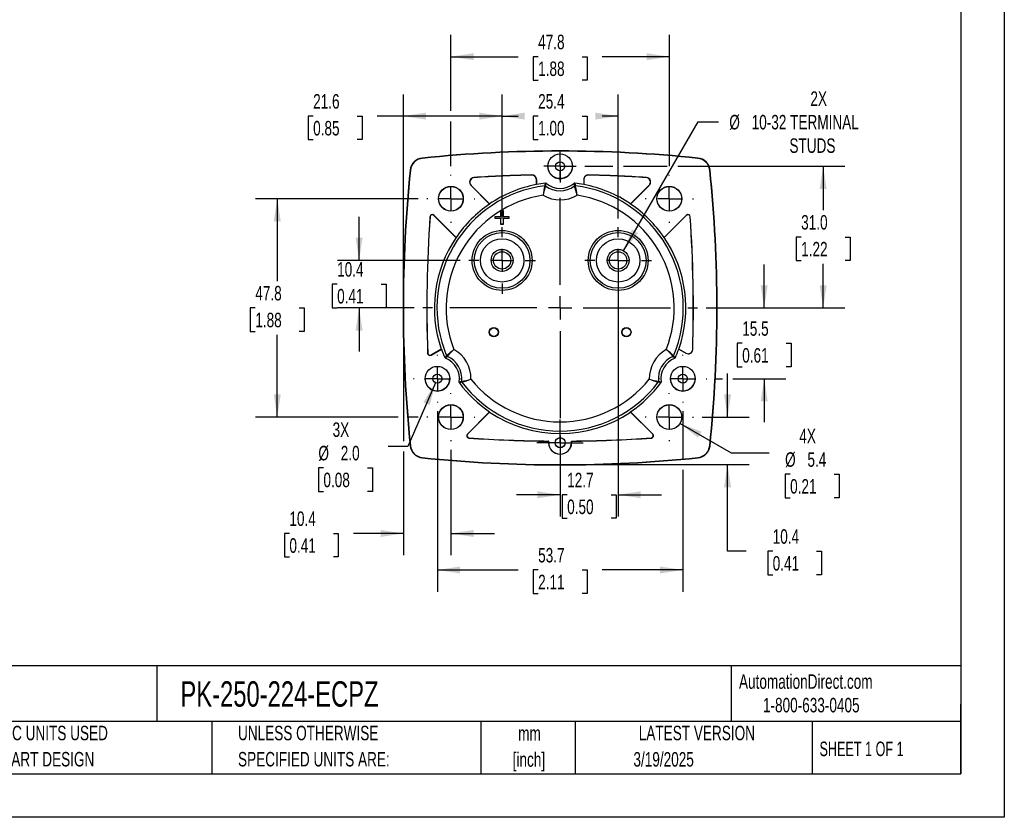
# Model space of a CAD drawing. Header units: millimetres. Extents: x 0 to 419, y 0 to 324.
# Tile 8 of 13: x 204 to 419, y 0 to 175. Entities that reach past the tile are written whole.
import ezdxf

# ---------------------------------------------------------------- set-up
doc = ezdxf.new("R2010")
doc.units = ezdxf.units.MM
doc.header["$LTSCALE"] = 1.5
doc.linetypes.add('CENTERX2', pattern=[20.32, 12.7, -2.54, 2.54, -2.54])
doc.layers.add('CENTER', color=40, linetype='CENTERX2')
doc.layers.add('DIMENSIONS', color=140, linetype='Continuous', lineweight=25)
doc.layers.add('TEXT', color=140, linetype='Continuous', lineweight=25)
doc.styles.add('SLDTEXTSTYLE0', font='TXT', dxfattribs={"width": 0.7})
doc.styles.add('SLDTEXTSTYLE1', font='TXT', dxfattribs={"width": 0.65})
doc.dimstyles.new('SLDDIMSTYLE0', dxfattribs={"dimtxt": 3.237012, "dimasz": 4.953, "dimexe": 0, "dimexo": 0.0625, "dimgap": 0.809253, "dimtad": 0, "dimtih": 1, "dimtoh": 1, "dimrnd": 1e-09, "dimzin": 12, "dimdsep": 46, "dimtxsty": 'SLDTEXTSTYLE0', "dimsah": 1, "dimcen": 0.09, "dimadec": 0, "dimazin": 3, "dimtfac": 1, "dimtofl": 0, "dimtmove": 0, "dimatfit": 3, "dimfxl": 0, "dimfrac": 2, "dimtolj": 1, "dimtzin": 12, "dimarcsym": 0})
doc.dimstyles.new('SLDDIMSTYLE2', dxfattribs={"dimtxt": 3.237012, "dimasz": 4.953, "dimexe": 0, "dimexo": 0.0625, "dimgap": 0.809253, "dimtad": 0, "dimtih": 1, "dimtoh": 1, "dimrnd": 1e-09, "dimzin": 12, "dimdsep": 46, "dimtxsty": 'SLDTEXTSTYLE0', "dimsah": 1, "dimcen": 0.09, "dimadec": 0, "dimazin": 3, "dimtfac": 1, "dimtmove": 0, "dimatfit": 0, "dimfxl": 0, "dimfrac": 2, "dimtolj": 1, "dimtzin": 12, "dimarcsym": 0})
doc.dimstyles.new('SLDDIMSTYLE4', dxfattribs={"dimtxt": 3.237012, "dimasz": 4.953, "dimexe": 0, "dimexo": 0.0625, "dimgap": 0.809253, "dimtad": 0, "dimtih": 1, "dimtoh": 1, "dimrnd": 1e-09, "dimzin": 4, "dimdsep": 46, "dimtxsty": 'SLDTEXTSTYLE0', "dimsah": 1, "dimcen": 0.09, "dimadec": 0, "dimazin": 1, "dimtfac": 1, "dimtofl": 0, "dimtmove": 0, "dimatfit": 3, "dimfxl": 0, "dimfrac": 2, "dimtolj": 1, "dimtzin": 12, "dimarcsym": 0})
doc.dimstyles.new('SLDDIMSTYLE5', dxfattribs={"dimtxt": 3.237012, "dimasz": 4.953, "dimexe": 0, "dimexo": 0.0625, "dimgap": 0.809253, "dimtad": 0, "dimtih": 1, "dimtoh": 1, "dimrnd": 1e-09, "dimzin": 12, "dimdsep": 46, "dimtxsty": 'SLDTEXTSTYLE0', "dimsah": 1, "dimcen": 0, "dimadec": 0, "dimazin": 3, "dimtfac": 1, "dimtofl": 0, "dimtmove": 0, "dimatfit": 3, "dimfxl": 0, "dimfrac": 2, "dimtolj": 1, "dimtzin": 12, "dimarcsym": 0})
doc.dimstyles.new('SLDDIMSTYLE6', dxfattribs={"dimtxt": 3.237012, "dimasz": 4.953, "dimexe": 0, "dimexo": 0.0625, "dimgap": 0.809253, "dimtad": 0, "dimtih": 1, "dimtoh": 1, "dimrnd": 1e-09, "dimzin": 12, "dimdsep": 46, "dimtxsty": 'SLDTEXTSTYLE0', "dimsah": 1, "dimcen": 0, "dimadec": 0, "dimazin": 3, "dimtfac": 1, "dimtofl": 0, "dimtmove": 0, "dimatfit": 3, "dimfxl": 0, "dimfrac": 2, "dimtolj": 1, "dimtzin": 12, "dimarcsym": 0})
doc.dimstyles.new('SLDDIMSTYLE7', dxfattribs={"dimtxt": 3.237012, "dimasz": 4.953, "dimexe": 0, "dimexo": 0.0625, "dimgap": 0.809253, "dimtad": 0, "dimtih": 1, "dimtoh": 1, "dimrnd": 1e-09, "dimzin": 4, "dimdsep": 46, "dimtxsty": 'SLDTEXTSTYLE0', "dimsah": 1, "dimcen": 0, "dimadec": 0, "dimazin": 1, "dimtfac": 1, "dimtofl": 0, "dimtmove": 0, "dimatfit": 3, "dimfxl": 0, "dimfrac": 2, "dimtolj": 1, "dimtzin": 12, "dimarcsym": 0})

# ---------------------------------------------------------------- blocks, each defined once
blk = doc.blocks.new('SW_NOTE_0_1')
at = {"layer": 'TEXT', "color": 0, "linetype": 'CENTERX2', "lineweight": 18, "char_height": 3.175, "attachment_point": 2, "style": 'SLDTEXTSTYLE0'}
for s, insert in [('mm', (4.27, 4.09)), ('[inch]', (4.14, -1.64))]:
    blk.add_mtext(s, dxfattribs=dict(at, insert=insert))
blk = doc.blocks.new('SW_NOTE_0_2')
at = {"layer": 'TEXT', "color": 0, "linetype": 'CENTERX2', "lineweight": 18, "char_height": 3.175, "attachment_point": 1, "style": 'SLDTEXTSTYLE0'}
for s, insert in [('UNLESS OTHERWISE', (0, 4.09)), ('SPECIFIED UNITS ARE:', (0, -1.64))]:
    blk.add_mtext(s, dxfattribs=dict(at, insert=insert))
blk = doc.blocks.new('SW_NOTE_0_6')
at = {"layer": 'TEXT', "color": 0, "linetype": 'CENTERX2', "lineweight": 18, "char_height": 3.175, "attachment_point": 1, "style": 'SLDTEXTSTYLE0'}
for s, insert in [('METRIC UNITS USED', (0, 4.09)), ('FOR PART DESIGN', (0, -1.64))]:
    blk.add_mtext(s, dxfattribs=dict(at, insert=insert))
blk = doc.blocks.new('_D_11')
at = {"layer": 'DIMENSIONS'}
for p, q in [((335.8, 124), (352.11, 152.25)), ((352.11, 152.25), (356.54, 152.25))]:
    blk.add_line(p, q, dxfattribs=at)
blk.add_solid([(335.8, 124), (338.93, 127.91), (337.61, 128.67)], dxfattribs=at)
at = {"layer": 'DIMENSIONS', "char_height": 3.175, "attachment_point": 1, "style": 'SLDTEXTSTYLE0'}
for s, insert in [('2X', (376.67, 158.92)), ('%%c', (358.92, 153.77)), ('10-32 TERMINAL', (363.81, 153.77)), ('STUDS', (372.08, 148.63))]:
    blk.add_mtext(s, dxfattribs=dict(at, insert=insert))
blk = doc.blocks.new('_D_12')
at = {"layer": 'DIMENSIONS'}
for p, q in [((298, 154.64), (298, 171.27)), ((345.8, 142.58), (345.8, 171.27)), ((298, 166.51), (312.7, 166.51)), ((317.09, 166.51), (316, 166.51)), ((316, 166.51), (316, 161.37)), ((326.71, 166.51), (327.79, 166.51)), ((327.79, 166.51), (327.79, 161.37)), ((345.8, 166.51), (331.09, 166.51)), ((316, 161.37), (317.09, 161.37)), ((327.79, 161.37), (326.71, 161.37)), ((298, 142.58), (298, 152.36))]:
    blk.add_line(p, q, dxfattribs=at)
for points in [[(298, 166.51), (302.95, 165.75), (302.95, 167.27)], [(345.8, 166.51), (340.84, 167.27), (340.84, 165.75)]]:
    blk.add_solid(points, dxfattribs=at)
at = {"layer": 'DIMENSIONS', "char_height": 3.175, "attachment_point": 1, "style": 'SLDTEXTSTYLE0'}
for s, insert in [('47.8', (317.09, 171.33)), ('1.88', (317.09, 165.46))]:
    blk.add_mtext(s, dxfattribs=dict(at, insert=insert))
blk = doc.blocks.new('_D_13')
at = {"layer": 'DIMENSIONS'}
for p, q in [((358.54, 87.61), (358.54, 97.14)), ((352.96, 87.61), (363.3, 87.61)), ((323.8, 77.21), (363.3, 77.21)), ((358.54, 58.24), (358.54, 77.21)), ((362.59, 58.24), (358.54, 58.24)), ((368.42, 58.24), (367.33, 58.24)), ((367.33, 58.24), (367.33, 53.09)), ((378.04, 58.24), (379.13, 58.24)), ((379.13, 58.24), (379.13, 53.09)), ((367.33, 53.09), (368.42, 53.09)), ((379.13, 53.09), (378.04, 53.09))]:
    blk.add_line(p, q, dxfattribs=at)
for points in [[(358.54, 87.61), (359.3, 92.57), (357.78, 92.57)], [(358.54, 77.21), (357.78, 72.26), (359.3, 72.26)]]:
    blk.add_solid(points, dxfattribs=at)
at = {"layer": 'DIMENSIONS', "char_height": 3.175, "attachment_point": 1, "style": 'SLDTEXTSTYLE0'}
for s, insert in [('10.4', (368.42, 63.06)), ('0.41', (368.42, 57.19))]:
    blk.add_mtext(s, dxfattribs=dict(at, insert=insert))
blk = doc.blocks.new('_D_14')
at = {"layer": 'DIMENSIONS'}
for p, q in [((287.6, 109.61), (287.6, 82.34)), ((287.6, 80.06), (287.6, 57.38)), ((298, 80.45), (298, 57.38)), ((262.65, 62.14), (261.57, 62.14)), ((261.57, 62.14), (261.57, 57)), ((272.27, 62.14), (273.36, 62.14)), ((273.36, 62.14), (273.36, 57)), ((287.6, 62.14), (276.66, 62.14)), ((298, 62.14), (307.52, 62.14)), ((261.57, 57), (262.65, 57)), ((273.36, 57), (272.27, 57))]:
    blk.add_line(p, q, dxfattribs=at)
for points in [[(287.6, 62.14), (282.64, 62.91), (282.64, 61.38)], [(298, 62.14), (302.95, 61.38), (302.95, 62.91)]]:
    blk.add_solid(points, dxfattribs=at)
at = {"layer": 'DIMENSIONS', "char_height": 3.175, "attachment_point": 1, "style": 'SLDTEXTSTYLE0'}
for s, insert in [('10.4', (262.65, 66.96)), ('0.41', (262.65, 61.09))]:
    blk.add_mtext(s, dxfattribs=dict(at, insert=insert))
blk = doc.blocks.new('_D_15')
at = {"layer": 'DIMENSIONS'}
for p, q in [((334.6, 120.02), (334.6, 65.85)), ((321.9, 79.55), (321.9, 65.85)), ((321.9, 70.61), (312.37, 70.61)), ((323.44, 70.61), (322.35, 70.61)), ((322.35, 70.61), (322.35, 65.47)), ((333.06, 70.61), (334.14, 70.61)), ((334.14, 70.61), (334.14, 65.47)), ((334.6, 70.61), (344.12, 70.61)), ((322.35, 65.47), (323.44, 65.47)), ((334.14, 65.47), (333.06, 65.47))]:
    blk.add_line(p, q, dxfattribs=at)
for points in [[(321.9, 70.61), (316.94, 71.37), (316.94, 69.85)], [(334.6, 70.61), (339.55, 69.85), (339.55, 71.37)]]:
    blk.add_solid(points, dxfattribs=at)
at = {"layer": 'DIMENSIONS', "char_height": 3.175, "attachment_point": 1, "style": 'SLDTEXTSTYLE0'}
for s, insert in [('12.7', (323.44, 75.43)), ('0.50', (323.44, 69.56))]:
    blk.add_mtext(s, dxfattribs=dict(at, insert=insert))
blk = doc.blocks.new('_D_16')
at = {"layer": 'DIMENSIONS'}
for p, q in [((290.83, 135.41), (255.23, 135.41)), ((260, 135.41), (260, 117.38)), ((255.19, 111.51), (254.1, 111.51)), ((254.1, 111.51), (254.1, 106.37)), ((264.81, 111.51), (265.89, 111.51)), ((265.89, 111.51), (265.89, 106.37)), ((254.1, 106.37), (255.19, 106.37)), ((260, 87.61), (260, 105.64)), ((265.89, 106.37), (264.81, 106.37)), ((286.45, 87.61), (255.23, 87.61)), ((290.83, 87.61), (288.74, 87.61))]:
    blk.add_line(p, q, dxfattribs=at)
for points in [[(260, 135.41), (259.23, 130.46), (260.76, 130.46)], [(260, 87.61), (260.76, 92.57), (259.23, 92.57)]]:
    blk.add_solid(points, dxfattribs=at)
at = {"layer": 'DIMENSIONS', "char_height": 3.175, "attachment_point": 1, "style": 'SLDTEXTSTYLE0'}
for s, insert in [('47.8', (255.19, 116.33)), ('1.88', (255.19, 110.46))]:
    blk.add_mtext(s, dxfattribs=dict(at, insert=insert))
blk = doc.blocks.new('_D_17')
at = {"layer": 'DIMENSIONS'}
for p, q in [((327.34, 142.52), (333.45, 142.52)), ((335.74, 142.52), (345.35, 142.52)), ((347.63, 142.52), (384.22, 142.52)), ((379.46, 142.52), (379.46, 132.89)), ((374.65, 127.02), (373.57, 127.02)), ((373.57, 127.02), (373.57, 121.87)), ((384.27, 127.02), (385.36, 127.02)), ((385.36, 127.02), (385.36, 121.87)), ((373.57, 121.87), (374.65, 121.87)), ((379.46, 111.51), (379.46, 121.15)), ((385.36, 121.87), (384.27, 121.87)), ((353.86, 111.51), (384.22, 111.51))]:
    blk.add_line(p, q, dxfattribs=at)
for points in [[(379.46, 142.52), (378.7, 137.57), (380.22, 137.57)], [(379.46, 111.51), (380.22, 116.47), (378.7, 116.47)]]:
    blk.add_solid(points, dxfattribs=at)
at = {"layer": 'DIMENSIONS', "char_height": 3.175, "attachment_point": 1, "style": 'SLDTEXTSTYLE0'}
for s, insert in [('31.0', (374.65, 131.84)), ('1.22', (374.65, 125.97))]:
    blk.add_mtext(s, dxfattribs=dict(at, insert=insert))
blk = doc.blocks.new('_D_18')
at = {"layer": 'DIMENSIONS'}
for p, q in [((366.56, 111.51), (366.56, 121.04)), ((353.86, 111.51), (371.32, 111.51)), ((361.75, 103.77), (360.66, 103.77)), ((360.66, 103.77), (360.66, 98.62)), ((371.37, 103.77), (372.45, 103.77)), ((372.45, 103.77), (372.45, 98.62)), ((360.66, 98.62), (361.75, 98.62)), ((372.45, 98.62), (371.37, 98.62)), ((355.89, 96.02), (357.4, 96.02)), ((359.68, 96.02), (371.32, 96.02)), ((366.56, 96.02), (366.56, 86.5))]:
    blk.add_line(p, q, dxfattribs=at)
for points in [[(366.56, 111.51), (367.32, 116.47), (365.79, 116.47)], [(366.56, 96.02), (365.79, 91.07), (367.32, 91.07)]]:
    blk.add_solid(points, dxfattribs=at)
at = {"layer": 'DIMENSIONS', "char_height": 3.175, "attachment_point": 1, "style": 'SLDTEXTSTYLE0'}
for s, insert in [('15.5', (361.75, 108.59)), ('0.61', (361.75, 102.72))]:
    blk.add_mtext(s, dxfattribs=dict(at, insert=insert))
blk = doc.blocks.new('_D_19')
at = {"layer": 'DIMENSIONS'}
for p, q in [((295.05, 88.88), (295.05, 49.39)), ((348.74, 88.88), (348.74, 78.36)), ((348.74, 76.07), (348.74, 49.39)), ((295.05, 54.15), (312.7, 54.15)), ((317.09, 54.15), (316, 54.15)), ((316, 54.15), (316, 49)), ((326.71, 54.15), (327.79, 54.15)), ((327.79, 54.15), (327.79, 49)), ((348.74, 54.15), (331.09, 54.15)), ((316, 49), (317.09, 49)), ((327.79, 49), (326.71, 49))]:
    blk.add_line(p, q, dxfattribs=at)
for points in [[(295.05, 54.15), (300, 53.39), (300, 54.91)], [(348.74, 54.15), (343.79, 54.91), (343.79, 53.39)]]:
    blk.add_solid(points, dxfattribs=at)
at = {"layer": 'DIMENSIONS', "char_height": 3.175, "attachment_point": 1, "style": 'SLDTEXTSTYLE0'}
for s, insert in [('53.7', (317.09, 58.97)), ('2.11', (317.09, 53.1))]:
    blk.add_mtext(s, dxfattribs=dict(at, insert=insert))
blk = doc.blocks.new('_D_20')
at = {"layer": 'DIMENSIONS'}
for p, q in [((277.91, 121.92), (277.91, 131.45)), ((300, 121.92), (273.15, 121.92)), ((273.1, 116.72), (272.02, 116.72)), ((272.02, 116.72), (272.02, 111.57)), ((282.72, 116.72), (283.81, 116.72)), ((283.81, 116.72), (283.81, 111.57)), ((272.02, 111.57), (273.1, 111.57)), ((289.93, 111.51), (273.15, 111.51)), ((277.91, 111.51), (277.91, 101.99)), ((283.81, 111.57), (282.72, 111.57))]:
    blk.add_line(p, q, dxfattribs=at)
for points in [[(277.91, 121.92), (278.67, 126.88), (277.15, 126.88)], [(277.91, 111.51), (277.15, 106.56), (278.67, 106.56)]]:
    blk.add_solid(points, dxfattribs=at)
at = {"layer": 'DIMENSIONS', "char_height": 3.175, "attachment_point": 1, "style": 'SLDTEXTSTYLE0'}
for s, insert in [('10.4', (273.1, 121.54)), ('0.41', (273.1, 115.67))]:
    blk.add_mtext(s, dxfattribs=dict(at, insert=insert))
blk = doc.blocks.new('_D_21')
at = {"layer": 'DIMENSIONS'}
for p, q in [((309.2, 131.12), (309.2, 158.26)), ((334.6, 131.12), (334.6, 158.26)), ((309.2, 153.5), (312.7, 153.5)), ((317.09, 153.5), (316, 153.5)), ((316, 153.5), (316, 148.35)), ((326.71, 153.5), (327.79, 153.5)), ((327.79, 153.5), (327.79, 148.35)), ((334.6, 153.5), (331.09, 153.5)), ((316, 148.35), (317.09, 148.35)), ((327.79, 148.35), (326.71, 148.35))]:
    blk.add_line(p, q, dxfattribs=at)
for points in [[(309.2, 153.5), (314.15, 152.74), (314.15, 154.26)], [(334.6, 153.5), (329.64, 154.26), (329.64, 152.74)]]:
    blk.add_solid(points, dxfattribs=at)
at = {"layer": 'DIMENSIONS', "char_height": 3.175, "attachment_point": 1, "style": 'SLDTEXTSTYLE0'}
for s, insert in [('25.4', (317.09, 158.32)), ('1.00', (317.09, 152.45))]:
    blk.add_mtext(s, dxfattribs=dict(at, insert=insert))
blk = doc.blocks.new('_D_22')
at = {"layer": 'DIMENSIONS'}
for p, q in [((348.15, 86.25), (359.34, 79.8)), ((359.34, 79.8), (367.67, 79.8)), ((372.23, 75.09), (371.14, 75.09)), ((371.14, 75.09), (371.14, 69.95)), ((381.84, 75.09), (382.93, 75.09)), ((382.93, 75.09), (382.93, 69.95)), ((371.14, 69.95), (372.23, 69.95)), ((382.93, 69.95), (381.84, 69.95))]:
    blk.add_line(p, q, dxfattribs=at)
blk.add_solid([(348.15, 86.25), (352.06, 83.12), (352.82, 84.44)], dxfattribs=at)
at = {"layer": 'DIMENSIONS', "char_height": 3.175, "attachment_point": 1, "style": 'SLDTEXTSTYLE0'}
for s, insert in [('4X', (374.24, 85.06)), ('%%c', (371.13, 79.91)), ('5.4', (376.02, 79.91)), ('0.21', (372.23, 74.04))]:
    blk.add_mtext(s, dxfattribs=dict(at, insert=insert))
blk = doc.blocks.new('_D_23')
at = {"layer": 'DIMENSIONS'}
for p, q in [((287.6, 113.42), (287.6, 158.26)), ((309.2, 131.12), (309.2, 158.26)), ((267.85, 153.5), (266.76, 153.5)), ((266.76, 153.5), (266.76, 148.35)), ((277.47, 153.5), (278.56, 153.5)), ((278.56, 153.5), (278.56, 148.35)), ((287.6, 153.5), (281.85, 153.5)), ((309.2, 153.5), (287.6, 153.5)), ((266.76, 148.35), (267.85, 148.35)), ((278.56, 148.35), (277.47, 148.35))]:
    blk.add_line(p, q, dxfattribs=at)
for points in [[(287.6, 153.5), (292.55, 152.74), (292.55, 154.26)], [(309.2, 153.5), (304.24, 154.26), (304.24, 152.74)]]:
    blk.add_solid(points, dxfattribs=at)
at = {"layer": 'DIMENSIONS', "char_height": 3.175, "attachment_point": 1, "style": 'SLDTEXTSTYLE0'}
for s, insert in [('21.6', (267.85, 158.32)), ('0.85', (267.85, 152.45))]:
    blk.add_mtext(s, dxfattribs=dict(at, insert=insert))
blk = doc.blocks.new('_D_24')
at = {"layer": 'DIMENSIONS'}
for p, q in [((294.65, 95.11), (288.6, 81.2)), ((288.6, 81.2), (284.27, 81.2)), ((270.1, 76.5), (269.01, 76.5)), ((269.01, 76.5), (269.01, 71.36)), ((279.72, 76.5), (280.81, 76.5)), ((280.81, 76.5), (280.81, 71.36)), ((269.01, 71.36), (270.1, 71.36)), ((280.81, 71.36), (279.72, 71.36))]:
    blk.add_line(p, q, dxfattribs=at)
blk.add_solid([(294.65, 95.11), (291.97, 90.87), (293.37, 90.26)], dxfattribs=at)
at = {"layer": 'DIMENSIONS', "char_height": 3.175, "attachment_point": 1, "style": 'SLDTEXTSTYLE0'}
for s, insert in [('3X', (272.11, 86.46)), ('%%c', (269, 81.32)), ('2.0', (273.89, 81.32)), ('0.08', (270.1, 75.45))]:
    blk.add_mtext(s, dxfattribs=dict(at, insert=insert))
blk = doc.blocks.new('SW_CENTERMARKSYMBOL_0')
at = {"layer": 'CENTER', "color": 0}
for p, q in [((0, 5.08), (0, 7.29)), ((0, 0), (0, 2.54)), ((-5.08, 0), (-7.29, 0)), ((0, 0), (-2.54, 0)), ((0, 0), (0, -2.54)), ((0, 0), (2.54, 0)), ((5.08, 0), (7.29, 0)), ((0, -5.08), (0, -7.29))]:
    blk.add_line(p, q, dxfattribs=at)
blk = doc.blocks.new('SW_CENTERMARKSYMBOL_1')
at = {"layer": 'CENTER', "color": 0}
for p, q in [((0, 5.08), (0, 7.29)), ((0, 0), (0, 2.54)), ((-5.08, 0), (-7.29, 0)), ((0, 0), (-2.54, 0)), ((0, 0), (0, -2.54)), ((0, 0), (2.54, 0)), ((5.08, 0), (7.29, 0)), ((0, -5.08), (0, -7.29))]:
    blk.add_line(p, q, dxfattribs=at)
blk = doc.blocks.new('SW_CENTERMARKSYMBOL_2')
at = {"layer": 'CENTER', "color": 0}
for p, q in [((0, 5.08), (0, 5.26)), ((0, 0), (0, 2.54)), ((-5.08, 0), (-5.26, 0)), ((0, 0), (-2.54, 0)), ((0, 0), (0, -2.54)), ((0, 0), (2.54, 0)), ((5.08, 0), (5.26, 0)), ((0, -5.08), (0, -5.26))]:
    blk.add_line(p, q, dxfattribs=at)
blk = doc.blocks.new('SW_CENTERMARKSYMBOL_3')
at = {"layer": 'CENTER', "color": 0}
for p, q in [((0, 5.08), (0, 5.26)), ((0, 0), (0, 2.54)), ((-5.08, 0), (-5.26, 0)), ((0, 0), (-2.54, 0)), ((0, 0), (0, -2.54)), ((0, 0), (2.54, 0)), ((5.08, 0), (5.26, 0)), ((0, -5.08), (0, -5.26))]:
    blk.add_line(p, q, dxfattribs=at)
blk = doc.blocks.new('SW_CENTERMARKSYMBOL_4')
at = {"layer": 'CENTER', "color": 0}
for p, q in [((0, 5.08), (0, 5.26)), ((0, 0), (0, 2.54)), ((-5.08, 0), (-5.26, 0)), ((0, 0), (-2.54, 0)), ((0, 0), (0, -2.54)), ((0, 0), (2.54, 0)), ((5.08, 0), (5.26, 0)), ((0, -5.08), (0, -5.26))]:
    blk.add_line(p, q, dxfattribs=at)
blk = doc.blocks.new('SW_CENTERMARKSYMBOL_5')
at = {"layer": 'CENTER', "color": 0}
for p, q in [((0, 5.08), (0, 5.26)), ((0, 0), (0, 2.54)), ((-5.08, 0), (-5.26, 0)), ((0, 0), (-2.54, 0)), ((0, 0), (0, -2.54)), ((0, 0), (2.54, 0)), ((5.08, 0), (5.26, 0)), ((0, -5.08), (0, -5.26))]:
    blk.add_line(p, q, dxfattribs=at)
blk = doc.blocks.new('SW_CENTERMARKSYMBOL_6')
at = {"layer": 'CENTER', "color": 0}
for p, q in [((0, 5.08), (0, 30.06)), ((0, 0), (0, 2.54)), ((-5.08, 0), (-30.06, 0)), ((0, 0), (-2.54, 0)), ((0, 0), (0, -2.54)), ((0, 0), (2.54, 0)), ((5.08, 0), (30.06, 0)), ((0, -5.08), (0, -30.06))]:
    blk.add_line(p, q, dxfattribs=at)
blk = doc.blocks.new('SW_CENTERMARKSYMBOL_7')
at = {"layer": 'CENTER', "color": 0}
for p, q in [((0, 2.54), (0, 3.54)), ((0, 0), (0, 2.54)), ((-2.54, 0), (-3.54, 0)), ((0, 0), (-2.54, 0)), ((0, 0), (0, -2.54)), ((0, 0), (2.54, 0)), ((2.54, 0), (3.54, 0)), ((0, -2.54), (0, -3.54))]:
    blk.add_line(p, q, dxfattribs=at)
blk = doc.blocks.new('SW_CENTERMARKSYMBOL_8')
at = {"layer": 'CENTER', "color": 0}
for p, q in [((0, 5.08), (0, 5.24)), ((0, 0), (0, 2.54)), ((-5.08, 0), (-5.24, 0)), ((0, 0), (-2.54, 0)), ((0, 0), (0, -2.54)), ((0, 0), (2.54, 0)), ((5.08, 0), (5.24, 0)), ((0, -5.08), (0, -5.24))]:
    blk.add_line(p, q, dxfattribs=at)
blk = doc.blocks.new('SW_CENTERMARKSYMBOL_9')
at = {"layer": 'CENTER', "color": 0}
for p, q in [((0, 2.54), (0, 5.06)), ((0, 0), (0, 2.54)), ((-2.54, 0), (-5.06, 0)), ((0, 0), (-2.54, 0)), ((0, 0), (0, -2.54)), ((0, 0), (2.54, 0)), ((2.54, 0), (5.06, 0)), ((0, -2.54), (0, -5.06))]:
    blk.add_line(p, q, dxfattribs=at)
blk = doc.blocks.new('SW_CENTERMARKSYMBOL_10')
at = {"layer": 'CENTER', "color": 0}
for p, q in [((0, 5.08), (0, 5.24)), ((0, 0), (0, 2.54)), ((-5.08, 0), (-5.24, 0)), ((0, 0), (-2.54, 0)), ((0, 0), (0, -2.54)), ((0, 0), (2.54, 0)), ((5.08, 0), (5.24, 0)), ((0, -5.08), (0, -5.24))]:
    blk.add_line(p, q, dxfattribs=at)

msp = doc.modelspace()

# ---------------------------------------------------------------- linework, layer by layer
at = {"color": 7, "linetype": 'Continuous'}
for p, q in [((419.104, 323.854), (419.104, 0.004)), ((419.104, 0.004), (0.004, 0.004))]:
    msp.add_line(p, q, dxfattribs=at)
for p, q in [((291.728, 144.33), (291.735, 144.262)), ((324.616, 142.513), (324.606, 142.746)), ((352.065, 144.33), (352.058, 144.262)), ((289.079, 141.681), (289.148, 141.674)), ((303.062, 140.048), (303.018, 140.065)), ((315.694, 140.615), (315.675, 140.596)), ((328.118, 140.596), (328.099, 140.615)), ((340.775, 140.065), (340.731, 140.048)), ((354.714, 141.681), (354.645, 141.674)), ((302.42, 138.343), (302.376, 138.36)), ((302.376, 138.36), (306.478, 134.258)), ((306.479, 134.284), (302.42, 138.343)), ((316.697, 139.596), (316.716, 139.616)), ((316.697, 139.596), (316.697, 138.517)), ((316.705, 138.518), (316.716, 138.499)), ((316.716, 138.499), (316.716, 139.616)), ((318.544, 138.258), (318.695, 138.805)), ((318.723, 138.211), (318.881, 138.751)), ((324.912, 138.751), (325.07, 138.211)), ((325.098, 138.805), (325.249, 138.258)), ((327.077, 139.616), (327.097, 139.596)), ((327.077, 139.616), (327.077, 138.499)), ((327.077, 138.499), (327.088, 138.518)), ((327.097, 139.596), (327.097, 138.517)), ((341.373, 138.343), (337.314, 134.284)), ((337.315, 134.258), (341.417, 138.36)), ((341.373, 138.343), (341.417, 138.36)), ((306.472, 134.279), (306.478, 134.258)), ((337.315, 134.258), (337.322, 134.279)), ((293.419, 131.492), (293.435, 131.449)), ((294.271, 131.811), (294.288, 131.768)), ((299.151, 126.932), (294.271, 131.811)), ((294.288, 131.768), (299.112, 126.943)), ((307.697, 131.063), (307.697, 131.563)), ((307.697, 131.563), (307.699, 131.56)), ((307.697, 131.563), (308.947, 131.563)), ((307.699, 131.065), (307.699, 131.56)), ((307.699, 131.56), (308.949, 131.56)), ((308.949, 132.81), (308.947, 132.813)), ((308.947, 132.813), (309.447, 132.813)), ((308.947, 131.563), (308.947, 132.813)), ((308.947, 131.563), (308.949, 131.56)), ((308.949, 132.81), (309.444, 132.81)), ((308.949, 131.56), (308.949, 132.81)), ((309.447, 132.813), (309.444, 132.81)), ((309.444, 132.81), (309.444, 131.56)), ((309.447, 131.563), (309.444, 131.56)), ((309.444, 131.56), (310.694, 131.56)), ((309.447, 132.813), (309.447, 131.563)), ((309.447, 131.563), (310.697, 131.563)), ((310.697, 131.563), (310.694, 131.56)), ((310.694, 131.56), (310.694, 131.065)), ((310.697, 131.563), (310.697, 131.063)), ((349.522, 131.811), (344.642, 126.932)), ((344.681, 126.943), (349.506, 131.768)), ((349.506, 131.768), (349.522, 131.811)), ((350.358, 131.449), (350.374, 131.492)), ((307.697, 131.063), (307.699, 131.065)), ((308.947, 131.063), (307.697, 131.063)), ((308.949, 131.065), (307.699, 131.065)), ((308.947, 131.063), (308.949, 131.065)), ((308.947, 129.813), (308.947, 131.063)), ((308.947, 129.813), (308.949, 129.815)), ((309.447, 129.813), (308.947, 129.813)), ((308.949, 129.815), (308.949, 131.065)), ((309.444, 129.815), (308.949, 129.815)), ((310.694, 131.065), (309.444, 131.065)), ((309.444, 131.065), (309.444, 129.815)), ((309.447, 131.063), (309.444, 131.065)), ((309.447, 129.813), (309.444, 129.815)), ((310.697, 131.063), (309.447, 131.063)), ((309.447, 131.063), (309.447, 129.813)), ((310.697, 131.063), (310.694, 131.065)), ((299.151, 126.932), (299.112, 126.943)), ((344.681, 126.943), (344.642, 126.932)), ((292.916, 101.634), (292.897, 101.601)), ((293.647, 101.185), (295.935, 102.506)), ((295.895, 102.505), (293.665, 101.218)), ((295.895, 102.505), (295.935, 102.506)), ((347.858, 102.506), (347.898, 102.505)), ((347.858, 102.506), (349.424, 101.602)), ((349.406, 101.635), (347.898, 102.505)), ((349.406, 101.635), (349.424, 101.602)), ((350.923, 102.437), (350.905, 102.47)), ((293.665, 101.218), (293.647, 101.185)), ((296.66, 100.639), (297.058, 101.044)), ((296.799, 100.505), (297.188, 100.912)), ((346.605, 100.912), (346.994, 100.505)), ((346.735, 101.044), (347.133, 100.639)), ((297.769, 96.013), (297.759, 96.246)), ((300.361, 95.415), (299.815, 95.282)), ((300.411, 95.237), (299.862, 95.095)), ((343.932, 95.095), (343.382, 95.237)), ((343.978, 95.282), (343.432, 95.415)), ((351.463, 96.013), (351.453, 96.246)), ((306.478, 88.767), (301.598, 83.888)), ((301.641, 83.904), (306.466, 88.729)), ((306.466, 88.729), (306.478, 88.767)), ((337.327, 88.729), (337.315, 88.767)), ((342.195, 83.888), (337.315, 88.767)), ((337.327, 88.729), (342.152, 83.904)), ((301.598, 83.888), (301.641, 83.904)), ((301.917, 83.035), (301.961, 83.051)), ((319.397, 82.374), (319.377, 82.355)), ((319.377, 82.355), (319.377, 82.013)), ((319.377, 82.013), (319.397, 82.013)), ((319.397, 82.013), (319.397, 82.374)), ((324.416, 82.355), (324.397, 82.374)), ((324.397, 82.374), (324.397, 82.013)), ((324.397, 82.013), (324.416, 82.013)), ((324.416, 82.013), (324.416, 82.355)), ((341.833, 83.051), (341.876, 83.035)), ((342.152, 83.904), (342.195, 83.888)), ((289.148, 81.351), (289.079, 81.344)), ((354.714, 81.344), (354.645, 81.351)), ((291.728, 78.695), (291.735, 78.764)), ((352.065, 78.695), (352.058, 78.764))]:
    msp.add_line(p, q)
at = {"flags": 128}
for points in [[(324.486, 141.683), (324.577, 142.053), (324.616, 142.513)], [(297.639, 95.183), (297.73, 95.553), (297.769, 96.013)], [(351.333, 95.183), (351.423, 95.553), (351.463, 96.013)]]:
    msp.add_lwpolyline(points, dxfattribs=at)
for centre, radius in [((321.897, 142.524), 2.7), ((321.897, 142.524), 1), ((297.997, 135.413), 2.719), ((297.997, 135.413), 2.7), ((345.797, 135.413), 2.719), ((345.797, 135.413), 2.7), ((309.197, 121.913), 6.558), ((309.197, 121.913), 6.1), ((334.597, 121.913), 6.558), ((334.597, 121.913), 6.1), ((309.197, 121.924), 4.75), ((334.597, 121.924), 4.75), ((309.197, 121.924), 2.4), ((309.197, 121.924), 1.9), ((334.597, 121.924), 2.4), ((334.597, 121.924), 1.9), ((307.397, 106.211), 1.015), ((307.397, 106.211), 0.95), ((336.397, 106.211), 1.015), ((336.397, 106.211), 0.95), ((295.05, 96.024), 2.7), ((295.05, 96.024), 1), ((348.743, 96.024), 2.7), ((348.743, 96.024), 1), ((297.997, 87.613), 2.719), ((297.997, 87.613), 2.7), ((345.797, 87.613), 2.719), ((345.797, 87.613), 2.7), ((321.897, 82.013), 1.111), ((321.897, 82.013), 1.1)]:
    msp.add_circle(centre, radius)
for centre, radius, start, end in [((321.897, -148.187), 294.069, 84.11164, 95.88836), ((321.897, -148.187), 294, 84.11164, 95.88836), ((292.032, 141.377), 2.969, 95.88836, 174.11164), ((292.032, 141.377), 2.9, 95.88836, 174.11164), ((321.897, 142.513), 2.7, 179.88574, 0), ((351.761, 141.377), 2.9, 5.88836, 84.11164), ((351.761, 141.377), 2.969, 5.88836, 84.11164), ((581.597, 111.513), 294.069, 174.11164, 185.88836), ((581.597, 111.513), 294, 174.11164, 185.88836), ((303.083, 139.067), 1, 93.74164, 225.0049), ((321.897, -148.237), 288.919, 91.23006, 93.74645), ((321.897, -148.237), 288.9, 91.23397, 93.73802), ((315.697, 139.596), 1, 359.99935, 91.23463), ((315.716, 139.616), 1, 359.99933, 91.23073), ((328.077, 139.616), 1, 88.76927, 180.00067), ((328.097, 139.596), 1, 88.76537, 180.00065), ((321.897, -148.237), 288.919, 86.25355, 88.76994), ((321.897, -148.237), 288.9, 86.26198, 88.76603), ((340.71, 139.067), 1, 314.99515, 86.25849), ((62.197, 111.513), 294, 354.11164, 5.88836), ((62.197, 111.513), 294.069, 354.11164, 5.88836), ((321.897, 111.513), 26.955, 97.14505, 202.85495), ((303.127, 139.05), 1, 93.73301, 225.00498), ((321.897, 111.513), 27.5, 100.88122, 124.11878), ((321.897, 111.513), 27.479, 96.68982, 100.86738), ((350.684, 131.289), 32.887, 167.7661, 171.43529), ((342.884, 130.443), 25.379, 162.17591, 166.91861), ((318.575, 138.01), 0.25, 53.59047, 97.13786), ((318.725, 138.556), 0.25, 51.27825, 96.69007), ((321.897, 142.513), 5.345, 233.58327, 306.41673), ((321.897, 142.513), 4.821, 231.2785, 308.7215), ((325.069, 138.556), 0.25, 83.30993, 128.72175), ((325.218, 138.01), 0.25, 82.86261, 126.40953), ((300.79, 130.41), 25.503, 13.09287, 17.81261), ((321.897, 111.513), 27.479, 79.13262, 83.31018), ((321.897, 111.513), 26.955, 337.14505, 82.85495), ((293.04, 131.277), 32.957, 8.56858, 12.23003), ((321.897, 111.513), 27.5, 55.88122, 79.11878), ((340.666, 139.05), 1, 314.99503, 86.26693), ((321.896, 111.513), 24.955, 98.60159, 201.39841), ((321.897, 142.513), 7.345, 239.45506, 300.54494), ((321.897, 111.513), 24.955, 338.60159, 81.39841), ((321.897, 111.513), 27.479, 124.13262, 145.86738), ((321.897, 111.513), 27.479, 34.13262, 55.86738), ((581.647, 111.513), 288.919, 176.03468, 181.96598), ((581.647, 111.513), 288.9, 176.04306, 181.95963), ((293.918, 131.458), 0.5, 44.99513, 176.03956), ((293.934, 131.414), 0.5, 44.99513, 176.04794), ((349.859, 131.414), 0.5, 3.95206, 135.00487), ((349.875, 131.458), 0.5, 3.96044, 135.00487), ((62.147, 111.513), 288.9, 358.20623, 3.95694), ((62.147, 111.513), 288.919, 358.19984, 3.96532), ((321.897, 111.513), 27.517, 145.89274, 199.10726), ((321.897, 111.513), 27.517, 340.89274, 34.10726), ((293.397, 101.618), 0.5, 181.96359, 300.00239), ((293.415, 101.651), 0.5, 181.95724, 300.00239), ((321.897, 111.513), 27.479, 199.13262, 203.31018), ((319.208, 76.641), 32.957, 128.56858, 132.23003), ((316.084, 83.785), 25.503, 133.09287, 137.81261), ((295.05, 96.013), 7.345, 359.45506, 60.54494), ((348.743, 96.013), 7.345, 119.45506, 180.54494), ((327.797, 83.872), 25.379, 42.17591, 46.91861), ((324.63, 76.694), 32.887, 47.7661, 51.43529), ((321.897, 111.513), 27.479, 336.68982, 340.86738), ((349.906, 102.501), 1, 239.99757, 358.20864), ((349.924, 102.468), 1, 239.99763, 358.20226), ((296.89, 100.738), 0.25, 203.30993, 248.72175), ((295.05, 96.013), 4.821, 351.2785, 68.7215), ((297.288, 101.141), 0.25, 202.86261, 246.40953), ((295.05, 96.013), 5.345, 353.58327, 66.41673), ((348.743, 96.013), 5.345, 113.58327, 186.41673), ((348.743, 96.013), 4.821, 111.2785, 188.7215), ((346.505, 101.141), 0.25, 293.59047, 337.13786), ((346.903, 100.738), 0.25, 291.27825, 336.69007), ((295.05, 96.013), 2.7, 179.88584, 0), ((300.062, 95.244), 0.25, 171.27825, 216.69007), ((321.897, 111.513), 27.479, 216.68982, 235.86738), ((300.61, 95.387), 0.25, 173.59047, 217.13786), ((295.009, 120.224), 25.379, 282.17591, 286.91861), ((290.376, 126.555), 32.887, 287.7661, 291.43529), ((321.897, 111.513), 26.955, 217.14505, 322.85495), ((321.897, 111.512), 24.955, 218.60159, 321.39841), ((321.897, 111.513), 27.479, 304.13262, 323.31018), ((353.441, 126.621), 32.957, 248.56858, 252.23003), ((348.815, 120.343), 25.503, 253.09287, 257.81261), ((343.183, 95.387), 0.25, 322.86261, 6.40953), ((343.731, 95.244), 0.25, 323.30993, 8.72175), ((348.743, 96.013), 2.7, 179.88582, 0), ((321.897, 111.513), 27.517, 235.89274, 304.10726), ((301.952, 83.534), 0.5, 134.99513, 266.03956), ((301.995, 83.55), 0.5, 134.99513, 266.04794), ((321.897, 371.263), 288.919, 266.03468, 269.50041), ((321.897, 371.263), 288.9, 266.04306, 269.50418), ((321.897, 82.013), 2.519, 180, 0), ((321.897, 82.013), 2.5, 180, 0), ((321.897, 371.263), 288.9, 270.49582, 273.95694), ((321.897, 371.263), 288.919, 270.49959, 273.96532), ((341.798, 83.55), 0.5, 273.95206, 45.00487), ((341.842, 83.534), 0.5, 273.96044, 45.00487), ((292.032, 81.649), 2.969, 185.88836, 264.11164), ((292.032, 81.649), 2.9, 185.88836, 264.11164), ((351.761, 81.649), 2.9, 275.88836, 354.11164), ((351.761, 81.649), 2.969, 275.88836, 354.11164), ((321.897, 371.213), 294.069, 264.11164, 275.88836), ((321.897, 371.213), 294, 264.11164, 275.88836)]:
    msp.add_arc(centre, radius, start, end)
at = {"layer": 'TEXT'}
for p, q in [((409.575, 314.325), (409.575, 9.525)), ((409.575, 33.189), (9.525, 33.189)), ((233.638, 33.189), (233.638, 20.955)), ((359.363, 33.189), (359.363, 20.955)), ((409.575, 9.525), (409.575, 24.765)), ((409.575, 20.955), (9.525, 20.955)), ((245.67, 20.955), (245.67, 9.525)), ((304.536, 20.955), (304.536, 9.525)), ((325.218, 20.955), (325.218, 9.525)), ((377.023, 20.955), (377.023, 9.525)), ((9.525, 9.525), (409.575, 9.525))]:
    msp.add_line(p, q, dxfattribs=at)

# ---------------------------------------------------------------- block references
at = {"layer": 'CENTER'}
for name, p in [('SW_CENTERMARKSYMBOL_7', (321.897, 142.524)), ('SW_CENTERMARKSYMBOL_6', (321.897, 111.513)), ('SW_CENTERMARKSYMBOL_3', (297.997, 135.413)), ('SW_CENTERMARKSYMBOL_2', (345.797, 135.413)), ('SW_CENTERMARKSYMBOL_0', (309.197, 121.924)), ('SW_CENTERMARKSYMBOL_1', (334.597, 121.924)), ('SW_CENTERMARKSYMBOL_10', (295.05, 96.024)), ('SW_CENTERMARKSYMBOL_8', (348.743, 96.024)), ('SW_CENTERMARKSYMBOL_4', (297.997, 87.613)), ('SW_CENTERMARKSYMBOL_5', (345.797, 87.613)), ('SW_CENTERMARKSYMBOL_9', (321.897, 82.013))]:
    msp.add_blockref(name, p, dxfattribs=at)
at = {"layer": 'TEXT', "linetype": 'CENTERX2', "lineweight": 18}
for name, p in [('SW_NOTE_0_6', (192.718, 15.953)), ('SW_NOTE_0_2', (251.412, 15.953)), ('SW_NOTE_0_1', (310.929, 15.875))]:
    msp.add_blockref(name, p, dxfattribs=at)

# ---------------------------------------------------------------- texts
for s, insert, char_height, attachment_point, style in [('AutomationDirect.com', (361.042, 31.315), 3.175, 1, 'SLDTEXTSTYLE0'), ('PK-250-224-ECPZ', (238.812, 29.783), 5.55625, 1, 'SLDTEXTSTYLE0'), ('1-800-633-0405', (366.287, 26.156), 3.175, 1, 'SLDTEXTSTYLE0'), ('LATEST VERSION', (351.828, 20.046), 3.175, 2, 'SLDTEXTSTYLE0'), ('SHEET 1 OF 1', (378.662, 16.577), 3.175, 1, 'SLDTEXTSTYLE1'), ('3/19/2025', (344.552, 14.279), 3.175, 2, 'SLDTEXTSTYLE0')]:
    msp.add_mtext(s, dxfattribs=dict(at, insert=insert, char_height=char_height, attachment_point=attachment_point, style=style))

# ---------------------------------------------------------------- dimensions: what is measured, and where the dimension line sits
at = {"layer": 'DIMENSIONS'}
for base, p1, p2, dimstyle, picture, middle in [((297.997, 166.51), (345.797, 140.672), (297.997, 140.672), 'SLDDIMSTYLE0', '_D_12', (321.897, 166.51)), ((287.597, 153.499), (309.197, 129.214), (287.597, 111.513), 'SLDDIMSTYLE0', '_D_23', (272.66, 153.499)), ((334.597, 153.499), (309.197, 129.214), (334.597, 129.214), 'SLDDIMSTYLE0', '_D_21', (321.897, 153.499)), ((334.597, 70.611), (321.897, 81.455), (334.597, 121.924), 'SLDDIMSTYLE2', '_D_15', (328.247, 70.611)), ((287.597, 62.144), (297.997, 82.354), (287.597, 111.513), 'SLDDIMSTYLE2', '_D_14', (267.463, 62.144)), ((295.05, 54.148), (348.743, 90.784), (295.05, 90.784), 'SLDDIMSTYLE0', '_D_19', (321.897, 54.148))]:
    dim = msp.add_linear_dim(base=base, p1=p1, p2=p2, dimstyle=dimstyle, dxfattribs=at)
    dim.commit()
    dim.dimension.update_dxf_attribs({"geometry": picture, "text_midpoint": middle, "dimtype": 160})
dim = msp.add_diameter_dim_2p(p1=(333.397, 119.845), p2=(335.797, 124.002), text='2X\\P%%c10-32 TERMINAL\\PSTUDS', dimstyle='SLDDIMSTYLE5', override={"dimpost": '<>'}, dxfattribs=at)
dim.commit()
dim.dimension.update_dxf_attribs({"geometry": '_D_11', "text_midpoint": (379.462, 152.253), "dimtype": 163})
for base, p1, p2, dimstyle, picture, middle in [((379.462, 111.513), (325.437, 142.524), (351.954, 111.513), 'SLDDIMSTYLE4', '_D_17', (379.462, 127.018)), ((259.997, 87.613), (292.737, 135.413), (292.737, 87.613), 'SLDDIMSTYLE0', '_D_16', (259.997, 111.513)), ((277.912, 121.924), (291.839, 111.513), (301.907, 121.924), 'SLDDIMSTYLE2', '_D_20', (277.912, 116.718)), ((366.556, 96.024), (351.954, 111.513), (353.983, 96.024), 'SLDDIMSTYLE2', '_D_18', (366.556, 103.768)), ((358.539, 77.213), (351.056, 87.613), (321.897, 77.213), 'SLDDIMSTYLE2', '_D_13', (358.539, 58.238))]:
    dim = msp.add_linear_dim(base=base, p1=p1, p2=p2, angle=90, dimstyle=dimstyle, dxfattribs=at)
    dim.commit()
    dim.dimension.update_dxf_attribs({"geometry": picture, "text_midpoint": middle, "dimtype": 160})
for p1, p2, text, dimstyle, picture, middle in [((295.449, 96.94), (294.651, 95.107), '3X\\P<>', 'SLDDIMSTYLE7', '_D_24', (274.91, 79.073)), ((343.442, 88.972), (348.151, 86.253), '4X\\P<>', 'SLDDIMSTYLE6', '_D_22', (377.035, 77.667))]:
    dim = msp.add_diameter_dim_2p(p1=p1, p2=p2, text=text, dimstyle=dimstyle, dxfattribs=at)
    dim.commit()
    dim.dimension.update_dxf_attribs({"geometry": picture, "text_midpoint": middle, "dimtype": 163})

doc.saveas('drawing.dxf')
